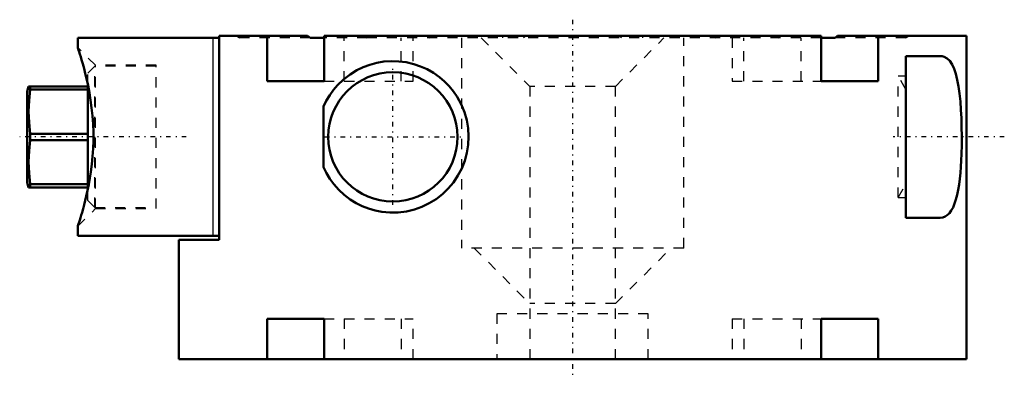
# Model space of a CAD drawing. Header units: millimetres. Extents: x -54.8 to 42.8, y -1.6 to 33.6.
import ezdxf

# ---------------------------------------------------------------- set-up
doc = ezdxf.new("R2010")
doc.units = ezdxf.units.MM
doc.linetypes.add('Center', pattern=[1.5, 0.45, -0.5, 0.05, -0.5])
doc.linetypes.add('Dashed', pattern=[2, 1, -1])
for name, color, linetype, lineweight in [('AM_0', 7, 'Continuous', 50), ('AM_4', 3, 'Continuous', 25), ('AM_7', 7, 'Center', 25), ('AM_9', 6, 'Dashed', 25)]:
    doc.layers.add(name, color=color, linetype=linetype, lineweight=lineweight)

msp = doc.modelspace()

# ---------------------------------------------------------------- linework, layer by layer
at = {"layer": 'AM_0'}
for p, q in [((-49, 31.8), (-49, 30.845)), ((-49, 31.8), (-35, 31.8)), ((-26.238, 32), (-35, 32)), ((-35, 32), (-35, 11.8)), ((-30.26, 32), (-30.26, 27.5)), ((-25.991, 31.8), (-26.238, 32)), ((-24.603, 31.8), (-25.991, 31.8)), ((24.603, 32), (-24.603, 32)), ((-24.603, 27.5), (-24.603, 32)), ((24.603, 32), (24.603, 27.5)), ((25.991, 31.8), (24.603, 31.8)), ((26.238, 32), (25.991, 31.8)), ((39, 32), (26.238, 32)), ((30.26, 27.5), (30.26, 32)), ((39, 0), (39, 32)), ((33, 30), (33, 14)), ((33, 30), (36.401, 30)), ((-24.603, 27.5), (-30.26, 27.5)), ((30.26, 27.5), (24.603, 27.5)), ((-53.866, 27), (-54, 26.5)), ((-54, 17.5), (-54, 26.5)), ((-53.866, 27), (-48, 27)), ((-53.705, 26.684), (-53.705, 27)), ((-48, 26.684), (-53.705, 26.684)), ((-48, 16.836), (-48, 27.168)), ((-24.677, 19.007), (-24.677, 24.993)), ((-53.705, 22.316), (-48, 22.316)), ((-53.705, 21.684), (-53.705, 22.316)), ((-48, 21.684), (-53.705, 21.684)), ((-54, 17.5), (-53.866, 17)), ((-48, 17), (-53.866, 17)), ((-53.705, 17.316), (-48, 17.316)), ((-53.705, 17), (-53.705, 17.316)), ((36.401, 14), (33, 14)), ((-49, 13.157), (-49, 12.2)), ((-49, 12.2), (-35, 12.2)), ((-35, 11.8), (-39, 11.8)), ((-39, 11.8), (-39, 0)), ((-30.26, 4), (-30.26, 0)), ((-24.603, 4), (-30.26, 4)), ((-24.603, 0), (-24.603, 4)), ((24.603, 4), (24.603, 0)), ((30.26, 4), (24.603, 4)), ((30.26, 0), (30.26, 4)), ((39, 0), (-39, 0))]:
    msp.add_line(p, q, dxfattribs=at)
for points in [[(-49, 13.15), (-48.997, 13.159), (-48.982, 13.204), (-48.955, 13.287), (-48.915, 13.41), (-48.864, 13.57), (-48.804, 13.762), (-48.735, 13.986), (-48.657, 14.244), (-48.574, 14.531), (-48.473, 14.887), (-48.369, 15.274), (-48.261, 15.695), (-48.154, 16.142), (-48.03, 16.7), (-47.911, 17.285), (-47.8, 17.908), (-47.7, 18.553), (-47.605, 19.296), (-47.532, 20.056), (-47.48, 20.851), (-47.455, 21.654), (-47.457, 22.459), (-47.486, 23.261), (-47.543, 24.077), (-47.625, 24.878), (-47.727, 25.635), (-47.847, 26.367), (-47.985, 27.089), (-48.134, 27.772), (-48.257, 28.288), (-48.381, 28.772), (-48.506, 29.229), (-48.624, 29.642), (-48.71, 29.932), (-48.788, 30.187), (-48.858, 30.411), (-48.916, 30.591), (-48.958, 30.723), (-48.987, 30.809), (-48.999, 30.848), (-49, 30.85)], [(-24.677, 24.993), (-24.389, 25.582), (-24.055, 26.137), (-23.681, 26.654), (-23.273, 27.128), (-22.682, 27.693), (-22.041, 28.186), (-21.356, 28.603), (-20.727, 28.905), (-20.069, 29.148), (-19.39, 29.329), (-18.694, 29.446), (-17.96, 29.498), (-17.214, 29.476), (-16.464, 29.38), (-15.723, 29.207), (-15.058, 28.98), (-14.407, 28.687), (-13.779, 28.33), (-13.186, 27.913), (-12.691, 27.49), (-12.229, 27.02), (-11.807, 26.509), (-11.432, 25.961), (-11.033, 25.233), (-10.715, 24.458), (-10.485, 23.654), (-10.349, 22.849), (-10.301, 22.03), (-10.341, 21.213), (-10.471, 20.412), (-10.686, 19.628), (-10.981, 18.876), (-11.357, 18.163), (-11.805, 17.494), (-12.317, 16.883), (-12.894, 16.328), (-13.524, 15.839), (-14.191, 15.425), (-14.918, 15.076), (-15.671, 14.809), (-16.435, 14.625), (-17.263, 14.52), (-18.09, 14.506), (-18.901, 14.581), (-19.56, 14.71), (-20.202, 14.896), (-20.824, 15.137), (-21.42, 15.431), (-22.036, 15.811), (-22.618, 16.253), (-23.16, 16.755), (-23.655, 17.313), (-24.038, 17.837), (-24.381, 18.404), (-24.677, 19.007)], [(36.401, 14), (36.65, 14.028), (36.887, 14.113), (37.108, 14.255), (37.313, 14.454), (37.502, 14.711), (37.674, 15.025), (37.828, 15.394), (37.965, 15.814), (38.079, 16.263), (38.179, 16.756), (38.265, 17.288), (38.337, 17.852), (38.396, 18.434), (38.443, 19.043), (38.48, 19.673), (38.507, 20.318), (38.529, 21.193), (38.536, 22.081), (38.527, 22.966), (38.502, 23.839), (38.46, 24.692), (38.401, 25.508), (38.322, 26.279), (38.221, 26.999), (38.098, 27.653), (37.949, 28.237), (37.774, 28.745), (37.573, 29.17), (37.342, 29.512), (37.083, 29.764), (36.8, 29.926), (36.605, 29.981), (36.401, 30)], [(-53.705, 26.684), (-53.823, 25.604), (-53.866, 24.517), (-53.825, 23.416), (-53.705, 22.316)], [(-53.705, 21.684), (-53.823, 20.604), (-53.866, 19.517), (-53.825, 18.416), (-53.705, 17.316)]]:
    msp.add_lwpolyline(points, dxfattribs=at)
msp.add_circle((-17.8, 22), 6.4, dxfattribs=at)
at = {"layer": 'AM_4'}
msp.add_line((-35.629, 31.8), (-35.629, 12.2), dxfattribs=at)
at = {"layer": 'AM_7'}
for p, q in [((0, 33.6), (0, -1.6)), ((-17.8, 15.28), (-17.8, 28.72)), ((-38.25, 22), (-54.75, 22)), ((-24.52, 22), (-11.08, 22)), ((42.75, 22), (31.75, 22))]:
    msp.add_line(p, q, dxfattribs=at)
at = {"layer": 'AM_9'}
for p, q in [((-33.346, 32), (-33, 31.8)), ((-25.991, 31.8), (-33, 31.8)), ((-20.336, 31.8), (-24.603, 31.8)), ((-22.627, 27.5), (-22.627, 31.8)), ((-20.581, 32), (-20.334, 31.8)), ((-20.034, 32), (-20.38, 31.8)), ((24.603, 31.8), (-20.334, 31.8)), ((-16.971, 27.5), (-16.971, 31.8)), ((-15.799, 27.5), (-15.799, 31.8)), ((-14.486, 32), (-14.14, 31.8)), ((-11, 31.8), (-11, 11)), ((-9.05, 31.8), (-4.25, 27)), ((-6.921, 31.8), (-6.879, 32)), ((-4.594, 32), (-4.848, 31.8)), ((4.25, 27), (9.05, 31.8)), ((4.848, 31.8), (4.594, 32)), ((6.879, 32), (6.921, 31.8)), ((11, 11), (11, 31.8)), ((14.14, 31.8), (14.486, 32)), ((15.799, 31.8), (15.799, 27.5)), ((16.971, 27.5), (16.971, 31.8)), ((20.38, 31.8), (20.034, 32)), ((20.334, 31.8), (20.581, 32)), ((22.627, 27.5), (22.627, 31.8)), ((33, 31.8), (25.991, 31.8)), ((33, 31.8), (33.346, 32)), ((-47.25, 29.1), (-49, 30.85)), ((-47.293, 29), (-48, 28.293)), ((-48, 27.168), (-48, 28.293)), ((-41.25, 29), (-47.293, 29)), ((-47.293, 15), (-47.293, 29)), ((-41.25, 29.1), (-47.25, 29.1)), ((-47.25, 14.9), (-47.25, 29.1)), ((-41.25, 14.9), (-41.25, 29.1)), ((-24.603, 27.5), (-15.799, 27.5)), ((15.799, 27.5), (24.603, 27.5)), ((33, 26.701), (32.25, 28)), ((32.25, 16), (32.25, 28)), ((33, 28), (32.25, 28)), ((-4.25, 27), (-4.25, 0)), ((4.25, 27), (-4.25, 27)), ((4.25, 0), (4.25, 27)), ((-48, 15.707), (-48, 16.836)), ((32.25, 16), (33, 17.299)), ((-48, 15.707), (-47.293, 15)), ((32.25, 16), (33, 16)), ((-49, 13.15), (-47.25, 14.9)), ((-47.293, 15), (-41.25, 15)), ((-47.25, 14.9), (-41.25, 14.9)), ((11, 11), (-11, 11)), ((-9.75, 11), (-4.25, 5.5)), ((4.25, 5.5), (9.75, 11)), ((4.25, 5.5), (-4.25, 5.5)), ((-24.603, 4), (-15.799, 4)), ((-22.627, 4), (-22.627, 0)), ((-16.971, 4), (-16.971, 0)), ((-15.799, 0), (-15.799, 4)), ((7.5, 4.5), (-7.5, 4.5)), ((-7.5, 4.5), (-7.5, 0)), ((7.5, 0), (7.5, 4.5)), ((15.799, 4), (15.799, 0)), ((15.799, 4), (24.603, 4)), ((16.971, 4), (16.971, 0)), ((22.627, 4), (22.627, 0))]:
    msp.add_line(p, q, dxfattribs=at)

doc.saveas('drawing.dxf')
